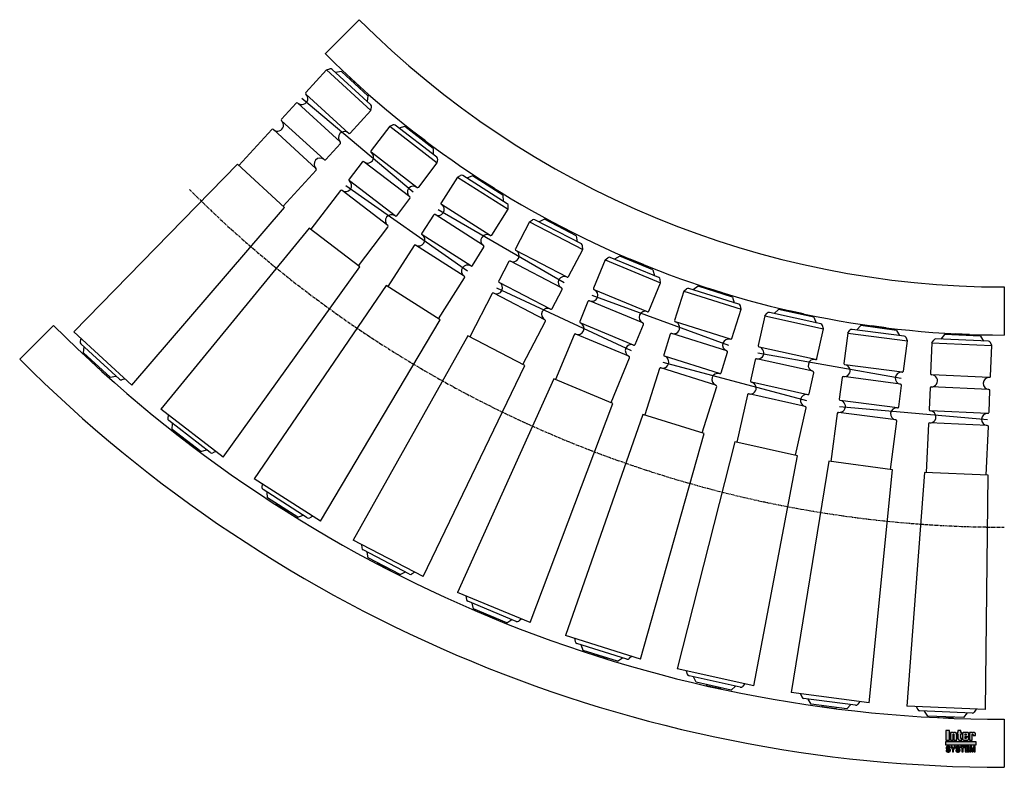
# Model space of a CAD drawing. Header units: millimetres. Extents: x -820 to 0, y -150 to 473.
import ezdxf

# ---------------------------------------------------------------- set-up
doc = ezdxf.new("R2010")
doc.units = ezdxf.units.MM
doc.header["$LTSCALE"] = 2
doc.linetypes.add('CENTER', pattern=[2, 1.25, -0.25, 0.25, -0.25])
doc.layers.get('0').update_dxf_attribs({"linetype": 'CONTINUOUS', "lineweight": 50})
for name, color, linetype, lineweight in [('Centre Lines', 4, 'CENTER', 25), ('Frame', 1, 'CONTINUOUS', 25), ('Midi', 70, 'CONTINUOUS', 25), ('Rollers', 7, 'CONTINUOUS', 25)]:
    doc.layers.add(name, color=color, linetype=linetype, lineweight=lineweight)

# ---------------------------------------------------------------- blocks, each defined once
blk = doc.blocks.new('A$C13EF41F9')
at = {"layer": 'Rollers'}
for p, q in [((6, 0), (-6, 0)), ((-6, -1), (-6, 0)), ((-25, -8.5), (-23.58, -6.01)), ((21.84, -5), (-21.84, -5)), ((-15, -1), (-17.91, -5)), ((15, -1), (-15, -1)), ((6, -1), (6, 0)), ((15, -1), (17.91, -5)), ((25, -8.5), (23.58, -6.01)), ((-25, -8.5), (-25, -34)), ((-25, -8.5), (25, -8.5)), ((25, -34), (25, -8.5)), ((24, -35), (-24, -35)), ((-25, -46), (-25, -64)), ((24, -45), (-24, -45)), ((25, -64), (25, -46)), ((24, -65), (-24, -65)), ((-25, -76), (-25, -116.5)), ((24, -75), (-24, -75)), ((25, -116.5), (25, -76)), ((-26.66, -116.5), (-32.79, -311.5)), ((26.66, -116.5), (-26.66, -116.5)), ((32.79, -311.5), (26.66, -116.5)), ((32.79, -311.5), (-32.79, -311.5)), ((-25, -311.5), (-23.58, -313.99)), ((25, -311.5), (23.58, -313.99)), ((21.84, -315), (-21.84, -315)), ((-15, -319), (-17.91, -315)), ((15, -319), (-15, -319)), ((-6, -319), (-6, -320)), ((6, -319), (6, -320)), ((15, -319), (17.91, -315)), ((6, -320), (-6, -320))]:
    blk.add_line(p, q, dxfattribs=at)
for centre, radius, start, end in [((-21.84, -7), 2, 90, 150.25512), ((21.84, -7), 2, 29.74488, 90), ((-24, -34), 1, 180, 270), ((-24, -40), 5, 270, 90), ((24, -40), 5, 90, 270), ((24, -34), 1, 270, 0), ((-24, -46), 1, 90, 180), ((24, -46), 1, 0, 90), ((-24, -64), 1, 180, 270), ((-24, -70), 5, 270, 90), ((24, -70), 5, 90, 270), ((24, -64), 1, 270, 0), ((-24, -76), 1, 90, 180), ((24, -76), 1, 0, 90), ((-21.84, -313), 2, 209.74488, 270), ((21.84, -313), 2, 270, 330.25512)]:
    blk.add_arc(centre, radius, start, end, dxfattribs=at)

msp = doc.modelspace()

# ---------------------------------------------------------------- hatches: boundary and pattern name
at = {"layer": 'Frame'}
h = msp.add_hatch(color=254, dxfattribs=at)
h.paths.add_polyline_path([(-26.7, -122.72), (-26.68, -122.65), (-26.65, -122.58), (-26.61, -122.52), (-26.55, -122.49), (-26.49, -122.47), (-26.4, -122.46), (-26.32, -122.47), (-26.25, -122.49), (-26.2, -122.52), (-26.16, -122.58), (-26.12, -122.65), (-26.1, -122.72), (-26.09, -122.82), (-26.08, -122.93), (-26.08, -123.52), (-23.89, -123.52), (-23.89, -122.84), (-23.9, -122.63), (-23.92, -122.42), (-23.95, -122.23), (-24, -122.05), (-24.05, -121.89), (-24.12, -121.73), (-24.2, -121.6), (-24.29, -121.48), (-24.4, -121.37), (-24.52, -121.28), (-24.64, -121.2), (-24.78, -121.14), (-24.93, -121.08), (-25.09, -121.05), (-25.26, -121.03), (-25.44, -121.02), (-25.53, -121.02), (-25.62, -121.03), (-25.71, -121.04), (-25.8, -121.04), (-25.88, -121.06), (-25.97, -121.08), (-26.05, -121.1), (-26.14, -121.12), (-26.22, -121.15), (-26.3, -121.18), (-26.38, -121.21), (-26.46, -121.25), (-26.54, -121.29), (-26.62, -121.33), (-26.7, -121.38), (-26.79, -121.43), (-26.79, -121.05), (-29.03, -121.05), (-29.03, -127.29), (-26.72, -127.29), (-26.72, -122.93), (-26.72, -122.82)])
h.paths.add_polyline_path([(-29.56, -122.46), (-29.56, -122.27), (-29.58, -122.1), (-29.6, -121.93), (-29.63, -121.79), (-29.68, -121.66), (-29.73, -121.54), (-29.8, -121.44), (-29.88, -121.34), (-29.98, -121.27), (-30.09, -121.2), (-30.22, -121.15), (-30.36, -121.1), (-30.51, -121.06), (-30.69, -121.04), (-30.87, -121.03), (-31.08, -121.02), (-33.32, -121.02), (-33.53, -121.03), (-33.72, -121.04), (-33.89, -121.06), (-34.05, -121.1), (-34.19, -121.15), (-34.31, -121.2), (-34.42, -121.27), (-34.52, -121.34), (-34.6, -121.44), (-34.67, -121.54), (-34.72, -121.66), (-34.76, -121.79), (-34.8, -121.93), (-34.82, -122.1), (-34.83, -122.27), (-34.84, -122.46), (-34.84, -125.9), (-34.83, -126.09), (-34.82, -126.26), (-34.8, -126.42), (-34.76, -126.55), (-34.72, -126.68), (-34.67, -126.8), (-34.6, -126.9), (-34.52, -126.99), (-34.42, -127.07), (-34.31, -127.14), (-34.19, -127.19), (-34.05, -127.24), (-33.89, -127.27), (-33.72, -127.29), (-33.53, -127.31), (-33.32, -127.31), (-31.08, -127.31), (-30.87, -127.31), (-30.69, -127.29), (-30.51, -127.27), (-30.36, -127.24), (-30.22, -127.19), (-30.09, -127.14), (-29.98, -127.07), (-29.88, -126.99), (-29.8, -126.9), (-29.73, -126.8), (-29.68, -126.68), (-29.63, -126.55), (-29.6, -126.42), (-29.58, -126.26), (-29.56, -126.09), (-29.56, -125.9), (-29.56, -124.85), (-31.89, -124.85), (-31.89, -125.64), (-31.89, -125.75), (-31.91, -125.85), (-31.93, -125.93), (-31.96, -126), (-32.01, -126.05), (-32.06, -126.08), (-32.13, -126.1), (-32.21, -126.11), (-32.28, -126.1), (-32.34, -126.08), (-32.4, -126.05), (-32.45, -126), (-32.48, -125.93), (-32.51, -125.85), (-32.52, -125.75), (-32.53, -125.64), (-32.53, -124.35), (-29.56, -124.35)])
h.paths.add_polyline_path([(-31.86, -123.23), (-32.53, -123.23), (-32.53, -122.73), (-32.52, -122.61), (-32.51, -122.5), (-32.49, -122.41), (-32.45, -122.33), (-32.41, -122.28), (-32.36, -122.23), (-32.29, -122.21), (-32.21, -122.2), (-32.13, -122.21), (-32.04, -122.23), (-31.98, -122.28), (-31.93, -122.33), (-31.9, -122.41), (-31.88, -122.5), (-31.86, -122.61), (-31.86, -122.73)], flags=16)
h.paths.add_polyline_path([(-36.3, -122.26), (-35.36, -122.26), (-35.36, -121.05), (-36.3, -121.05), (-36.3, -119.35), (-38.59, -119.35), (-38.59, -121.05), (-39.2, -121.05), (-39.2, -122.26), (-38.59, -122.26), (-38.59, -125.87), (-38.59, -126.06), (-38.57, -126.23), (-38.55, -126.39), (-38.52, -126.53), (-38.48, -126.66), (-38.42, -126.77), (-38.35, -126.87), (-38.27, -126.96), (-38.18, -127.05), (-38.07, -127.11), (-37.95, -127.16), (-37.81, -127.21), (-37.66, -127.24), (-37.48, -127.27), (-37.29, -127.28), (-37.08, -127.29), (-35.36, -127.29), (-35.36, -126.11), (-35.77, -126.11), (-35.9, -126.11), (-36.02, -126.09), (-36.11, -126.07), (-36.18, -126.05), (-36.23, -126), (-36.27, -125.95), (-36.29, -125.87), (-36.3, -125.79)])
h.paths.add_polyline_path([(-39.67, -122.84), (-39.68, -122.63), (-39.7, -122.42), (-39.73, -122.23), (-39.78, -122.05), (-39.83, -121.89), (-39.91, -121.73), (-39.99, -121.6), (-40.09, -121.48), (-40.2, -121.37), (-40.32, -121.28), (-40.45, -121.2), (-40.6, -121.14), (-40.75, -121.08), (-40.91, -121.05), (-41.09, -121.03), (-41.27, -121.02), (-41.37, -121.02), (-41.47, -121.03), (-41.56, -121.04), (-41.66, -121.04), (-41.75, -121.06), (-41.84, -121.08), (-41.93, -121.1), (-42.01, -121.12), (-42.1, -121.15), (-42.19, -121.18), (-42.27, -121.21), (-42.35, -121.25), (-42.43, -121.29), (-42.51, -121.33), (-42.6, -121.38), (-42.68, -121.43), (-42.68, -121.05), (-44.93, -121.05), (-44.93, -127.29), (-42.62, -127.29), (-42.62, -122.93), (-42.61, -122.82), (-42.6, -122.72), (-42.58, -122.65), (-42.55, -122.58), (-42.5, -122.52), (-42.45, -122.49), (-42.38, -122.47), (-42.3, -122.46), (-42.22, -122.47), (-42.15, -122.49), (-42.09, -122.52), (-42.05, -122.58), (-42.01, -122.65), (-41.99, -122.72), (-41.98, -122.82), (-41.97, -122.93), (-41.97, -127.29), (-39.67, -127.29)])
h.paths.add_polyline_path([(-45.6, -119.35), (-48.66, -119.35), (-48.66, -127.29), (-45.6, -127.29)])
msp.add_hatch(color=1, dxfattribs=at).paths.add_polyline_path([(-23.84, -131.59), (-23.84, -128.41), (-48.84, -128.41), (-48.84, -131.59)])
h = msp.add_hatch(color=7, dxfattribs=at)
h.paths.add_polyline_path([(-27.16, -132.67), (-28.55, -132.67), (-28.55, -137.14), (-27.66, -137.14), (-27.66, -133.41), (-27.64, -133.39), (-26.83, -137.14), (-25.9, -137.14), (-25.07, -133.41), (-25.05, -133.39), (-25.05, -137.14), (-24.17, -137.14), (-24.17, -132.67), (-25.54, -132.67), (-26.35, -136.21)])
h.paths.add_polyline_path([(-29.21, -132.67), (-32.53, -132.67), (-32.53, -137.14), (-29.12, -137.14), (-29.12, -136.35), (-31.59, -136.35), (-31.59, -135.2), (-29.4, -135.2), (-29.4, -134.41), (-31.59, -134.41), (-31.59, -133.45), (-29.21, -133.45)])
h.paths.add_polyline_path([(-32.94, -132.67), (-36.61, -132.67), (-36.61, -133.45), (-35.26, -133.45), (-35.26, -137.14), (-34.33, -137.14), (-34.33, -133.45), (-32.94, -133.45)])
h.paths.add_polyline_path([(-37.55, -132.85), (-37.69, -132.77), (-37.85, -132.7), (-38.03, -132.64), (-38.23, -132.6), (-38.45, -132.57), (-38.7, -132.56), (-38.9, -132.57), (-39.09, -132.58), (-39.26, -132.62), (-39.42, -132.66), (-39.57, -132.71), (-39.72, -132.77), (-39.84, -132.84), (-39.96, -132.93), (-40.05, -133.02), (-40.14, -133.12), (-40.23, -133.23), (-40.29, -133.34), (-40.34, -133.48), (-40.38, -133.61), (-40.4, -133.76), (-40.42, -133.91), (-40.41, -134.07), (-40.4, -134.23), (-40.36, -134.37), (-40.31, -134.49), (-40.25, -134.61), (-40.18, -134.71), (-40.09, -134.8), (-39.99, -134.88), (-39.89, -134.96), (-39.77, -135.02), (-39.66, -135.07), (-39.53, -135.13), (-39.39, -135.17), (-39.25, -135.21), (-39.1, -135.24), (-38.95, -135.28), (-38.9, -135.28), (-38.84, -135.29), (-38.79, -135.3), (-38.73, -135.31), (-38.68, -135.32), (-38.62, -135.33), (-38.57, -135.35), (-38.51, -135.36), (-38.35, -135.4), (-38.19, -135.45), (-38.05, -135.5), (-37.92, -135.54), (-37.83, -135.61), (-37.74, -135.7), (-37.7, -135.81), (-37.68, -135.94), (-37.71, -136.1), (-37.79, -136.23), (-37.89, -136.33), (-38.02, -136.39), (-38.17, -136.45), (-38.33, -136.48), (-38.51, -136.49), (-38.68, -136.5), (-38.85, -136.49), (-39.01, -136.46), (-39.16, -136.41), (-39.3, -136.34), (-39.41, -136.24), (-39.5, -136.11), (-39.55, -135.96), (-39.57, -135.78), (-40.48, -135.78), (-40.47, -135.98), (-40.43, -136.15), (-40.38, -136.32), (-40.31, -136.47), (-40.23, -136.61), (-40.14, -136.73), (-40.03, -136.84), (-39.91, -136.94), (-39.77, -137.02), (-39.63, -137.09), (-39.46, -137.15), (-39.29, -137.2), (-39.12, -137.23), (-38.92, -137.26), (-38.72, -137.28), (-38.51, -137.29), (-38.44, -137.29), (-38.35, -137.28), (-38.24, -137.27), (-38.12, -137.24), (-37.98, -137.21), (-37.84, -137.17), (-37.69, -137.11), (-37.54, -137.05), (-37.4, -136.96), (-37.26, -136.87), (-37.13, -136.74), (-37.02, -136.61), (-36.92, -136.44), (-36.85, -136.26), (-36.81, -136.05), (-36.8, -135.82), (-36.81, -135.68), (-36.82, -135.54), (-36.84, -135.43), (-36.87, -135.32), (-36.92, -135.22), (-36.98, -135.13), (-37.04, -135.05), (-37.11, -134.98), (-37.2, -134.91), (-37.29, -134.85), (-37.4, -134.79), (-37.52, -134.74), (-37.64, -134.7), (-37.79, -134.65), (-37.93, -134.61), (-38.09, -134.57), (-38.16, -134.55), (-38.24, -134.54), (-38.31, -134.52), (-38.38, -134.5), (-38.44, -134.48), (-38.52, -134.46), (-38.59, -134.45), (-38.66, -134.43), (-38.72, -134.41), (-38.79, -134.4), (-38.86, -134.38), (-38.93, -134.37), (-39, -134.35), (-39.07, -134.34), (-39.13, -134.32), (-39.2, -134.3), (-39.29, -134.26), (-39.37, -134.22), (-39.43, -134.16), (-39.48, -134.11), (-39.51, -134.04), (-39.53, -133.98), (-39.55, -133.91), (-39.55, -133.85), (-39.52, -133.71), (-39.46, -133.6), (-39.38, -133.52), (-39.28, -133.45), (-39.16, -133.4), (-39.03, -133.37), (-38.9, -133.34), (-38.76, -133.33), (-38.59, -133.34), (-38.43, -133.36), (-38.28, -133.4), (-38.14, -133.45), (-38.02, -133.54), (-37.92, -133.66), (-37.86, -133.8), (-37.83, -133.99), (-36.92, -133.99), (-36.94, -133.87), (-36.96, -133.75), (-36.98, -133.63), (-37.03, -133.51), (-37.07, -133.39), (-37.14, -133.27), (-37.22, -133.15), (-37.31, -133.04), (-37.42, -132.95)])
h.paths.add_polyline_path([(-40.67, -132.67), (-41.75, -132.67), (-42.62, -134.61), (-43.57, -132.67), (-44.65, -132.67), (-43.11, -135.46), (-43.11, -137.14), (-42.19, -137.14), (-42.19, -135.48)])
h.paths.add_polyline_path([(-45.61, -132.85), (-45.76, -132.77), (-45.91, -132.7), (-46.1, -132.64), (-46.3, -132.6), (-46.52, -132.57), (-46.76, -132.56), (-46.96, -132.57), (-47.15, -132.58), (-47.33, -132.62), (-47.49, -132.66), (-47.64, -132.71), (-47.78, -132.77), (-47.91, -132.84), (-48.02, -132.93), (-48.12, -133.02), (-48.21, -133.12), (-48.29, -133.23), (-48.35, -133.34), (-48.4, -133.48), (-48.44, -133.61), (-48.47, -133.76), (-48.48, -133.91), (-48.48, -134.07), (-48.46, -134.23), (-48.44, -134.37), (-48.39, -134.49), (-48.33, -134.61), (-48.25, -134.71), (-48.17, -134.8), (-48.07, -134.88), (-47.96, -134.96), (-47.85, -135.02), (-47.72, -135.07), (-47.59, -135.13), (-47.46, -135.17), (-47.31, -135.21), (-47.17, -135.24), (-47.02, -135.28), (-46.96, -135.28), (-46.91, -135.29), (-46.85, -135.3), (-46.8, -135.31), (-46.74, -135.32), (-46.69, -135.33), (-46.63, -135.35), (-46.58, -135.36), (-46.41, -135.4), (-46.26, -135.45), (-46.11, -135.5), (-46, -135.54), (-45.89, -135.61), (-45.82, -135.7), (-45.78, -135.81), (-45.77, -135.94), (-45.79, -136.1), (-45.86, -136.23), (-45.95, -136.33), (-46.09, -136.39), (-46.24, -136.45), (-46.41, -136.48), (-46.59, -136.49), (-46.76, -136.5), (-46.93, -136.49), (-47.09, -136.46), (-47.23, -136.41), (-47.36, -136.34), (-47.48, -136.24), (-47.56, -136.11), (-47.61, -135.96), (-47.63, -135.78), (-48.55, -135.78), (-48.53, -135.98), (-48.5, -136.15), (-48.46, -136.32), (-48.39, -136.47), (-48.31, -136.61), (-48.22, -136.73), (-48.11, -136.84), (-47.99, -136.94), (-47.85, -137.02), (-47.71, -137.09), (-47.54, -137.15), (-47.37, -137.2), (-47.19, -137.23), (-47, -137.26), (-46.79, -137.28), (-46.58, -137.29), (-46.51, -137.29), (-46.42, -137.28), (-46.31, -137.27), (-46.18, -137.24), (-46.04, -137.21), (-45.9, -137.17), (-45.75, -137.11), (-45.6, -137.05), (-45.45, -136.96), (-45.32, -136.87), (-45.19, -136.74), (-45.08, -136.61), (-44.98, -136.44), (-44.91, -136.26), (-44.87, -136.05), (-44.86, -135.82), (-44.87, -135.68), (-44.88, -135.54), (-44.9, -135.43), (-44.94, -135.32), (-44.98, -135.22), (-45.04, -135.13), (-45.1, -135.05), (-45.18, -134.98), (-45.26, -134.91), (-45.36, -134.85), (-45.47, -134.79), (-45.58, -134.74), (-45.72, -134.7), (-45.85, -134.65), (-46, -134.61), (-46.16, -134.57), (-46.24, -134.55), (-46.3, -134.54), (-46.38, -134.52), (-46.45, -134.5), (-46.52, -134.48), (-46.59, -134.46), (-46.66, -134.45), (-46.73, -134.43), (-46.8, -134.41), (-46.86, -134.4), (-46.93, -134.38), (-47, -134.37), (-47.07, -134.35), (-47.13, -134.34), (-47.2, -134.32), (-47.26, -134.3), (-47.36, -134.26), (-47.44, -134.22), (-47.5, -134.16), (-47.54, -134.11), (-47.58, -134.04), (-47.6, -133.98), (-47.61, -133.91), (-47.61, -133.85), (-47.59, -133.71), (-47.52, -133.6), (-47.44, -133.52), (-47.35, -133.45), (-47.23, -133.4), (-47.1, -133.37), (-46.96, -133.34), (-46.83, -133.33), (-46.66, -133.34), (-46.5, -133.36), (-46.35, -133.4), (-46.22, -133.45), (-46.1, -133.54), (-46, -133.66), (-45.93, -133.8), (-45.89, -133.99), (-44.98, -133.99), (-45, -133.87), (-45.02, -133.75), (-45.04, -133.63), (-45.08, -133.51), (-45.14, -133.39), (-45.2, -133.27), (-45.28, -133.15), (-45.38, -133.04), (-45.49, -132.95)])

# ---------------------------------------------------------------- linework, layer by layer
at = {"layer": 'Centre Lines'}
msp.add_arc((0, 1010), 960, 225, 270, dxfattribs=at)
at = {"layer": 'Frame', "color": 7, "linetype": 'Continuous'}
for p, q in [((-45.6, -119.35), (-48.66, -119.35)), ((-48.66, -119.35), (-48.66, -127.29)), ((-45.6, -127.29), (-45.6, -119.35)), ((-42.68, -121.05), (-44.93, -121.05)), ((-44.93, -121.05), (-44.93, -127.29)), ((-42.68, -121.43), (-42.68, -121.05)), ((-42.6, -121.38), (-42.68, -121.43)), ((-42.62, -122.93), (-42.61, -122.82)), ((-42.62, -127.29), (-42.62, -122.93)), ((-42.61, -122.82), (-42.6, -122.72)), ((-42.51, -121.33), (-42.6, -121.38)), ((-42.6, -122.72), (-42.58, -122.65)), ((-42.58, -122.65), (-42.55, -122.58)), ((-42.55, -122.58), (-42.5, -122.52)), ((-42.43, -121.29), (-42.51, -121.33)), ((-42.5, -122.52), (-42.45, -122.49)), ((-42.45, -122.49), (-42.38, -122.47)), ((-42.35, -121.25), (-42.43, -121.29)), ((-42.38, -122.47), (-42.3, -122.46)), ((-42.27, -121.21), (-42.35, -121.25)), ((-42.3, -122.46), (-42.22, -122.47)), ((-42.19, -121.18), (-42.27, -121.21)), ((-42.22, -122.47), (-42.15, -122.49)), ((-42.1, -121.15), (-42.19, -121.18)), ((-42.15, -122.49), (-42.09, -122.52)), ((-42.01, -121.12), (-42.1, -121.15)), ((-42.09, -122.52), (-42.05, -122.58)), ((-42.05, -122.58), (-42.01, -122.65)), ((-41.93, -121.1), (-42.01, -121.12)), ((-42.01, -122.65), (-41.99, -122.72)), ((-41.99, -122.72), (-41.98, -122.82)), ((-41.98, -122.82), (-41.97, -122.93)), ((-41.97, -122.93), (-41.97, -127.29)), ((-41.84, -121.08), (-41.93, -121.1)), ((-41.75, -121.06), (-41.84, -121.08)), ((-41.66, -121.04), (-41.75, -121.06)), ((-41.56, -121.04), (-41.66, -121.04)), ((-41.47, -121.03), (-41.56, -121.04)), ((-41.37, -121.02), (-41.47, -121.03)), ((-41.27, -121.02), (-41.37, -121.02)), ((-41.09, -121.03), (-41.27, -121.02)), ((-40.91, -121.05), (-41.09, -121.03)), ((-40.75, -121.08), (-40.91, -121.05)), ((-40.6, -121.14), (-40.75, -121.08)), ((-40.45, -121.2), (-40.6, -121.14)), ((-40.32, -121.28), (-40.45, -121.2)), ((-40.2, -121.37), (-40.32, -121.28)), ((-40.09, -121.48), (-40.2, -121.37)), ((-39.99, -121.6), (-40.09, -121.48)), ((-39.91, -121.73), (-39.99, -121.6)), ((-39.83, -121.89), (-39.91, -121.73)), ((-39.78, -122.05), (-39.83, -121.89)), ((-39.73, -122.23), (-39.78, -122.05)), ((-39.7, -122.42), (-39.73, -122.23)), ((-39.68, -122.63), (-39.7, -122.42)), ((-39.67, -122.84), (-39.68, -122.63)), ((-39.67, -127.29), (-39.67, -122.84)), ((-39.2, -121.05), (-39.2, -122.26)), ((-38.59, -121.05), (-39.2, -121.05)), ((-39.2, -122.26), (-38.59, -122.26)), ((-38.59, -119.35), (-38.59, -121.05)), ((-36.3, -119.35), (-38.59, -119.35)), ((-38.59, -122.26), (-38.59, -125.87)), ((-36.3, -121.05), (-36.3, -119.35)), ((-35.36, -121.05), (-36.3, -121.05)), ((-36.3, -122.26), (-35.36, -122.26)), ((-36.3, -125.79), (-36.3, -122.26)), ((-35.36, -122.26), (-35.36, -121.05)), ((-34.83, -122.27), (-34.84, -122.46)), ((-34.84, -122.46), (-34.84, -125.9)), ((-34.82, -122.1), (-34.83, -122.27)), ((-34.8, -121.93), (-34.82, -122.1)), ((-34.76, -121.79), (-34.8, -121.93)), ((-34.72, -121.66), (-34.76, -121.79)), ((-34.67, -121.54), (-34.72, -121.66)), ((-34.6, -121.44), (-34.67, -121.54)), ((-34.52, -121.34), (-34.6, -121.44)), ((-34.42, -121.27), (-34.52, -121.34)), ((-34.31, -121.2), (-34.42, -121.27)), ((-34.19, -121.15), (-34.31, -121.2)), ((-34.05, -121.1), (-34.19, -121.15)), ((-33.89, -121.06), (-34.05, -121.1)), ((-33.72, -121.04), (-33.89, -121.06)), ((-33.53, -121.03), (-33.72, -121.04)), ((-33.32, -121.02), (-33.53, -121.03)), ((-31.08, -121.02), (-33.32, -121.02)), ((-32.53, -122.73), (-32.52, -122.61)), ((-32.53, -123.23), (-32.53, -122.73)), ((-32.52, -122.61), (-32.51, -122.5)), ((-32.51, -122.5), (-32.49, -122.41)), ((-32.49, -122.41), (-32.45, -122.33)), ((-32.45, -122.33), (-32.41, -122.28)), ((-32.41, -122.28), (-32.36, -122.23)), ((-32.36, -122.23), (-32.29, -122.21)), ((-32.29, -122.21), (-32.21, -122.2)), ((-32.21, -122.2), (-32.13, -122.21)), ((-32.13, -122.21), (-32.04, -122.23)), ((-32.04, -122.23), (-31.98, -122.28)), ((-31.98, -122.28), (-31.93, -122.33)), ((-31.93, -122.33), (-31.9, -122.41)), ((-31.9, -122.41), (-31.88, -122.5)), ((-31.88, -122.5), (-31.86, -122.61)), ((-31.86, -122.61), (-31.86, -122.73)), ((-31.86, -122.73), (-31.86, -123.23)), ((-30.87, -121.03), (-31.08, -121.02)), ((-30.69, -121.04), (-30.87, -121.03)), ((-30.51, -121.06), (-30.69, -121.04)), ((-30.36, -121.1), (-30.51, -121.06)), ((-30.22, -121.15), (-30.36, -121.1)), ((-30.09, -121.2), (-30.22, -121.15)), ((-29.98, -121.27), (-30.09, -121.2)), ((-29.88, -121.34), (-29.98, -121.27)), ((-29.8, -121.44), (-29.88, -121.34)), ((-29.73, -121.54), (-29.8, -121.44)), ((-29.68, -121.66), (-29.73, -121.54)), ((-29.63, -121.79), (-29.68, -121.66)), ((-29.6, -121.93), (-29.63, -121.79)), ((-29.58, -122.1), (-29.6, -121.93)), ((-29.56, -122.27), (-29.58, -122.1)), ((-29.56, -122.46), (-29.56, -122.27)), ((-29.56, -124.35), (-29.56, -122.46)), ((-26.79, -121.05), (-29.03, -121.05)), ((-29.03, -121.05), (-29.03, -127.29)), ((-26.79, -121.43), (-26.79, -121.05)), ((-26.7, -121.38), (-26.79, -121.43)), ((-26.72, -122.82), (-26.7, -122.72)), ((-26.72, -122.93), (-26.72, -122.82)), ((-26.72, -127.29), (-26.72, -122.93)), ((-26.62, -121.33), (-26.7, -121.38)), ((-26.7, -122.72), (-26.68, -122.65)), ((-26.68, -122.65), (-26.65, -122.58)), ((-26.65, -122.58), (-26.61, -122.52)), ((-26.54, -121.29), (-26.62, -121.33)), ((-26.61, -122.52), (-26.55, -122.49)), ((-26.55, -122.49), (-26.49, -122.47)), ((-26.46, -121.25), (-26.54, -121.29)), ((-26.49, -122.47), (-26.4, -122.46)), ((-26.38, -121.21), (-26.46, -121.25)), ((-26.4, -122.46), (-26.32, -122.47)), ((-26.3, -121.18), (-26.38, -121.21)), ((-26.32, -122.47), (-26.25, -122.49)), ((-26.22, -121.15), (-26.3, -121.18)), ((-26.25, -122.49), (-26.2, -122.52)), ((-26.14, -121.12), (-26.22, -121.15)), ((-26.2, -122.52), (-26.16, -122.58)), ((-26.16, -122.58), (-26.12, -122.65)), ((-26.05, -121.1), (-26.14, -121.12)), ((-26.12, -122.65), (-26.1, -122.72)), ((-26.1, -122.72), (-26.09, -122.82)), ((-26.09, -122.82), (-26.08, -122.93)), ((-26.08, -122.93), (-26.08, -123.52)), ((-25.97, -121.08), (-26.05, -121.1)), ((-25.88, -121.06), (-25.97, -121.08)), ((-25.8, -121.04), (-25.88, -121.06)), ((-25.71, -121.04), (-25.8, -121.04)), ((-25.62, -121.03), (-25.71, -121.04)), ((-25.53, -121.02), (-25.62, -121.03)), ((-25.44, -121.02), (-25.53, -121.02)), ((-25.26, -121.03), (-25.44, -121.02)), ((-25.09, -121.05), (-25.26, -121.03)), ((-24.93, -121.08), (-25.09, -121.05)), ((-24.78, -121.14), (-24.93, -121.08)), ((-24.64, -121.2), (-24.78, -121.14)), ((-24.52, -121.28), (-24.64, -121.2)), ((-24.4, -121.37), (-24.52, -121.28)), ((-24.29, -121.48), (-24.4, -121.37)), ((-24.2, -121.6), (-24.29, -121.48)), ((-24.12, -121.73), (-24.2, -121.6)), ((-24.05, -121.89), (-24.12, -121.73)), ((-24, -122.05), (-24.05, -121.89)), ((-23.95, -122.23), (-24, -122.05)), ((-23.92, -122.42), (-23.95, -122.23)), ((-23.9, -122.63), (-23.92, -122.42)), ((-23.89, -122.84), (-23.9, -122.63)), ((-23.89, -123.52), (-23.89, -122.84)), ((-48.66, -127.29), (-45.6, -127.29)), ((-44.93, -127.29), (-42.62, -127.29)), ((-41.97, -127.29), (-39.67, -127.29)), ((-38.59, -125.87), (-38.59, -126.06)), ((-38.59, -126.06), (-38.57, -126.23)), ((-38.57, -126.23), (-38.55, -126.39)), ((-38.55, -126.39), (-38.52, -126.53)), ((-38.52, -126.53), (-38.48, -126.66)), ((-38.48, -126.66), (-38.42, -126.77)), ((-38.42, -126.77), (-38.35, -126.87)), ((-38.35, -126.87), (-38.27, -126.96)), ((-38.27, -126.96), (-38.18, -127.05)), ((-38.18, -127.05), (-38.07, -127.11)), ((-38.07, -127.11), (-37.95, -127.16)), ((-37.95, -127.16), (-37.81, -127.21)), ((-37.81, -127.21), (-37.66, -127.24)), ((-37.66, -127.24), (-37.48, -127.27)), ((-37.48, -127.27), (-37.29, -127.28)), ((-37.29, -127.28), (-37.08, -127.29)), ((-37.08, -127.29), (-35.36, -127.29)), ((-36.29, -125.87), (-36.3, -125.79)), ((-36.27, -125.95), (-36.29, -125.87)), ((-36.23, -126), (-36.27, -125.95)), ((-36.18, -126.05), (-36.23, -126)), ((-36.11, -126.07), (-36.18, -126.05)), ((-36.02, -126.09), (-36.11, -126.07)), ((-35.9, -126.11), (-36.02, -126.09)), ((-35.77, -126.11), (-35.9, -126.11)), ((-35.36, -126.11), (-35.77, -126.11)), ((-35.36, -127.29), (-35.36, -126.11)), ((-34.84, -125.9), (-34.83, -126.09)), ((-34.83, -126.09), (-34.82, -126.26)), ((-34.82, -126.26), (-34.8, -126.42)), ((-34.8, -126.42), (-34.76, -126.55)), ((-34.76, -126.55), (-34.72, -126.68)), ((-34.72, -126.68), (-34.67, -126.8)), ((-34.67, -126.8), (-34.6, -126.9)), ((-34.6, -126.9), (-34.52, -126.99)), ((-34.52, -126.99), (-34.42, -127.07)), ((-34.42, -127.07), (-34.31, -127.14)), ((-34.31, -127.14), (-34.19, -127.19)), ((-34.19, -127.19), (-34.05, -127.24)), ((-34.05, -127.24), (-33.89, -127.27)), ((-33.89, -127.27), (-33.72, -127.29)), ((-33.72, -127.29), (-33.53, -127.31)), ((-33.53, -127.31), (-33.32, -127.31)), ((-33.32, -127.31), (-31.08, -127.31)), ((-31.86, -123.23), (-32.53, -123.23)), ((-32.53, -125.64), (-32.53, -124.35)), ((-32.53, -124.35), (-29.56, -124.35)), ((-32.52, -125.75), (-32.53, -125.64)), ((-32.51, -125.85), (-32.52, -125.75)), ((-32.48, -125.93), (-32.51, -125.85)), ((-32.45, -126), (-32.48, -125.93)), ((-32.4, -126.05), (-32.45, -126)), ((-32.34, -126.08), (-32.4, -126.05)), ((-32.28, -126.1), (-32.34, -126.08)), ((-32.21, -126.11), (-32.28, -126.1)), ((-32.13, -126.1), (-32.21, -126.11)), ((-32.06, -126.08), (-32.13, -126.1)), ((-32.01, -126.05), (-32.06, -126.08)), ((-31.96, -126), (-32.01, -126.05)), ((-31.93, -125.93), (-31.96, -126)), ((-31.91, -125.85), (-31.93, -125.93)), ((-31.89, -125.75), (-31.91, -125.85)), ((-31.89, -124.85), (-31.89, -125.64)), ((-29.56, -124.85), (-31.89, -124.85)), ((-31.89, -125.64), (-31.89, -125.75)), ((-31.08, -127.31), (-30.87, -127.31)), ((-30.87, -127.31), (-30.69, -127.29)), ((-30.69, -127.29), (-30.51, -127.27)), ((-30.51, -127.27), (-30.36, -127.24)), ((-30.36, -127.24), (-30.22, -127.19)), ((-30.22, -127.19), (-30.09, -127.14)), ((-30.09, -127.14), (-29.98, -127.07)), ((-29.98, -127.07), (-29.88, -126.99)), ((-29.88, -126.99), (-29.8, -126.9)), ((-29.8, -126.9), (-29.73, -126.8)), ((-29.73, -126.8), (-29.68, -126.68)), ((-29.68, -126.68), (-29.63, -126.55)), ((-29.63, -126.55), (-29.6, -126.42)), ((-29.6, -126.42), (-29.58, -126.26)), ((-29.58, -126.26), (-29.56, -126.09)), ((-29.56, -125.9), (-29.56, -124.85)), ((-29.56, -126.09), (-29.56, -125.9)), ((-29.03, -127.29), (-26.72, -127.29)), ((-26.08, -123.52), (-23.89, -123.52)), ((-47.63, -135.78), (-48.55, -135.78)), ((-48.55, -135.78), (-48.53, -135.98)), ((-48.53, -135.98), (-48.5, -136.15)), ((-48.5, -136.15), (-48.46, -136.32)), ((-48.47, -133.76), (-48.48, -133.91)), ((-48.48, -133.91), (-48.48, -134.07)), ((-48.48, -134.07), (-48.46, -134.23)), ((-48.44, -133.61), (-48.47, -133.76)), ((-48.46, -134.23), (-48.44, -134.37)), ((-48.46, -136.32), (-48.39, -136.47)), ((-48.4, -133.48), (-48.44, -133.61)), ((-48.44, -134.37), (-48.39, -134.49)), ((-48.35, -133.34), (-48.4, -133.48)), ((-48.39, -134.49), (-48.33, -134.61)), ((-48.39, -136.47), (-48.31, -136.61)), ((-48.29, -133.23), (-48.35, -133.34)), ((-48.33, -134.61), (-48.25, -134.71)), ((-48.31, -136.61), (-48.22, -136.73)), ((-48.21, -133.12), (-48.29, -133.23)), ((-48.25, -134.71), (-48.17, -134.8)), ((-48.22, -136.73), (-48.11, -136.84)), ((-48.12, -133.02), (-48.21, -133.12)), ((-48.17, -134.8), (-48.07, -134.88)), ((-48.02, -132.93), (-48.12, -133.02)), ((-48.11, -136.84), (-47.99, -136.94)), ((-48.07, -134.88), (-47.96, -134.96)), ((-47.91, -132.84), (-48.02, -132.93)), ((-47.99, -136.94), (-47.85, -137.02)), ((-47.96, -134.96), (-47.85, -135.02)), ((-47.78, -132.77), (-47.91, -132.84)), ((-47.85, -135.02), (-47.72, -135.07)), ((-47.85, -137.02), (-47.71, -137.09)), ((-47.64, -132.71), (-47.78, -132.77)), ((-47.72, -135.07), (-47.59, -135.13)), ((-47.71, -137.09), (-47.54, -137.15)), ((-47.49, -132.66), (-47.64, -132.71)), ((-47.61, -135.96), (-47.63, -135.78)), ((-47.61, -133.85), (-47.59, -133.71)), ((-47.61, -133.91), (-47.61, -133.85)), ((-47.6, -133.98), (-47.61, -133.91)), ((-47.56, -136.11), (-47.61, -135.96)), ((-47.58, -134.04), (-47.6, -133.98)), ((-47.59, -133.71), (-47.52, -133.6)), ((-47.59, -135.13), (-47.46, -135.17)), ((-47.54, -134.11), (-47.58, -134.04)), ((-47.48, -136.24), (-47.56, -136.11)), ((-47.5, -134.16), (-47.54, -134.11)), ((-47.54, -137.15), (-47.37, -137.2)), ((-47.52, -133.6), (-47.44, -133.52)), ((-47.44, -134.22), (-47.5, -134.16)), ((-47.33, -132.62), (-47.49, -132.66)), ((-47.36, -136.34), (-47.48, -136.24)), ((-47.46, -135.17), (-47.31, -135.21)), ((-47.44, -133.52), (-47.35, -133.45)), ((-47.36, -134.26), (-47.44, -134.22)), ((-47.37, -137.2), (-47.19, -137.23)), ((-47.26, -134.3), (-47.36, -134.26)), ((-47.23, -136.41), (-47.36, -136.34)), ((-47.35, -133.45), (-47.23, -133.4)), ((-47.15, -132.58), (-47.33, -132.62)), ((-47.31, -135.21), (-47.17, -135.24)), ((-47.2, -134.32), (-47.26, -134.3)), ((-47.23, -133.4), (-47.1, -133.37)), ((-47.09, -136.46), (-47.23, -136.41)), ((-47.13, -134.34), (-47.2, -134.32)), ((-47.19, -137.23), (-47, -137.26)), ((-47.17, -135.24), (-47.02, -135.28)), ((-46.96, -132.57), (-47.15, -132.58)), ((-47.07, -134.35), (-47.13, -134.34)), ((-47.1, -133.37), (-46.96, -133.34)), ((-46.93, -136.49), (-47.09, -136.46)), ((-47, -134.37), (-47.07, -134.35)), ((-47.02, -135.28), (-46.96, -135.28)), ((-46.93, -134.38), (-47, -134.37)), ((-47, -137.26), (-46.79, -137.28)), ((-46.76, -132.56), (-46.96, -132.57)), ((-46.96, -133.34), (-46.83, -133.33)), ((-46.96, -135.28), (-46.91, -135.29)), ((-46.86, -134.4), (-46.93, -134.38)), ((-46.76, -136.5), (-46.93, -136.49)), ((-46.91, -135.29), (-46.85, -135.3)), ((-46.8, -134.41), (-46.86, -134.4)), ((-46.85, -135.3), (-46.8, -135.31)), ((-46.83, -133.33), (-46.66, -133.34)), ((-46.73, -134.43), (-46.8, -134.41)), ((-46.8, -135.31), (-46.74, -135.32)), ((-46.79, -137.28), (-46.58, -137.29)), ((-46.52, -132.57), (-46.76, -132.56)), ((-46.59, -136.49), (-46.76, -136.5)), ((-46.74, -135.32), (-46.69, -135.33)), ((-46.66, -134.45), (-46.73, -134.43)), ((-46.69, -135.33), (-46.63, -135.35)), ((-46.66, -133.34), (-46.5, -133.36)), ((-46.59, -134.46), (-46.66, -134.45)), ((-46.63, -135.35), (-46.58, -135.36)), ((-46.52, -134.48), (-46.59, -134.46)), ((-46.41, -136.48), (-46.59, -136.49)), ((-46.58, -135.36), (-46.41, -135.4)), ((-46.58, -137.29), (-46.51, -137.29)), ((-46.3, -132.6), (-46.52, -132.57)), ((-46.45, -134.5), (-46.52, -134.48)), ((-46.51, -137.29), (-46.42, -137.28)), ((-46.5, -133.36), (-46.35, -133.4)), ((-46.38, -134.52), (-46.45, -134.5)), ((-46.42, -137.28), (-46.31, -137.27)), ((-46.41, -135.4), (-46.26, -135.45)), ((-46.24, -136.45), (-46.41, -136.48)), ((-46.3, -134.54), (-46.38, -134.52)), ((-46.35, -133.4), (-46.22, -133.45)), ((-46.31, -137.27), (-46.18, -137.24)), ((-46.1, -132.64), (-46.3, -132.6)), ((-46.24, -134.55), (-46.3, -134.54)), ((-46.26, -135.45), (-46.11, -135.5)), ((-46.16, -134.57), (-46.24, -134.55)), ((-46.09, -136.39), (-46.24, -136.45)), ((-46.22, -133.45), (-46.1, -133.54)), ((-46.18, -137.24), (-46.04, -137.21)), ((-46, -134.61), (-46.16, -134.57)), ((-46.11, -135.5), (-46, -135.54)), ((-45.91, -132.7), (-46.1, -132.64)), ((-46.1, -133.54), (-46, -133.66)), ((-45.95, -136.33), (-46.09, -136.39)), ((-46.04, -137.21), (-45.9, -137.17)), ((-46, -133.66), (-45.93, -133.8)), ((-45.85, -134.65), (-46, -134.61)), ((-46, -135.54), (-45.89, -135.61)), ((-45.86, -136.23), (-45.95, -136.33)), ((-45.93, -133.8), (-45.89, -133.99)), ((-45.76, -132.77), (-45.91, -132.7)), ((-45.9, -137.17), (-45.75, -137.11)), ((-45.89, -133.99), (-44.98, -133.99)), ((-45.89, -135.61), (-45.82, -135.7)), ((-45.79, -136.1), (-45.86, -136.23)), ((-45.72, -134.7), (-45.85, -134.65)), ((-45.82, -135.7), (-45.78, -135.81)), ((-45.77, -135.94), (-45.79, -136.1)), ((-45.78, -135.81), (-45.77, -135.94)), ((-45.61, -132.85), (-45.76, -132.77)), ((-45.75, -137.11), (-45.6, -137.05)), ((-45.58, -134.74), (-45.72, -134.7)), ((-45.49, -132.95), (-45.61, -132.85)), ((-45.6, -137.05), (-45.45, -136.96)), ((-45.47, -134.79), (-45.58, -134.74)), ((-45.38, -133.04), (-45.49, -132.95)), ((-45.36, -134.85), (-45.47, -134.79)), ((-45.45, -136.96), (-45.32, -136.87)), ((-45.28, -133.15), (-45.38, -133.04)), ((-45.26, -134.91), (-45.36, -134.85)), ((-45.32, -136.87), (-45.19, -136.74)), ((-45.2, -133.27), (-45.28, -133.15)), ((-45.18, -134.98), (-45.26, -134.91)), ((-45.14, -133.39), (-45.2, -133.27)), ((-45.19, -136.74), (-45.08, -136.61)), ((-45.1, -135.05), (-45.18, -134.98)), ((-45.08, -133.51), (-45.14, -133.39)), ((-45.04, -135.13), (-45.1, -135.05)), ((-45.04, -133.63), (-45.08, -133.51)), ((-45.08, -136.61), (-44.98, -136.44)), ((-45.02, -133.75), (-45.04, -133.63)), ((-44.98, -135.22), (-45.04, -135.13)), ((-45, -133.87), (-45.02, -133.75)), ((-44.98, -133.99), (-45, -133.87)), ((-44.94, -135.32), (-44.98, -135.22)), ((-44.98, -136.44), (-44.91, -136.26)), ((-44.9, -135.43), (-44.94, -135.32)), ((-44.91, -136.26), (-44.87, -136.05)), ((-44.88, -135.54), (-44.9, -135.43)), ((-44.87, -135.68), (-44.88, -135.54)), ((-44.86, -135.82), (-44.87, -135.68)), ((-44.87, -136.05), (-44.86, -135.82)), ((-43.57, -132.67), (-44.65, -132.67)), ((-44.65, -132.67), (-43.11, -135.46)), ((-42.62, -134.61), (-43.57, -132.67)), ((-43.11, -135.46), (-43.11, -137.14)), ((-43.11, -137.14), (-42.19, -137.14)), ((-41.75, -132.67), (-42.62, -134.61)), ((-42.19, -135.48), (-40.67, -132.67)), ((-42.19, -137.14), (-42.19, -135.48)), ((-40.67, -132.67), (-41.75, -132.67)), ((-40.48, -135.78), (-40.47, -135.98)), ((-39.57, -135.78), (-40.48, -135.78)), ((-40.47, -135.98), (-40.43, -136.15)), ((-40.43, -136.15), (-40.38, -136.32)), ((-40.4, -133.76), (-40.42, -133.91)), ((-40.42, -133.91), (-40.41, -134.07)), ((-40.41, -134.07), (-40.4, -134.23)), ((-40.38, -133.61), (-40.4, -133.76)), ((-40.4, -134.23), (-40.36, -134.37)), ((-40.34, -133.48), (-40.38, -133.61)), ((-40.38, -136.32), (-40.31, -136.47)), ((-40.36, -134.37), (-40.31, -134.49)), ((-40.29, -133.34), (-40.34, -133.48)), ((-40.31, -134.49), (-40.25, -134.61)), ((-40.31, -136.47), (-40.23, -136.61)), ((-40.23, -133.23), (-40.29, -133.34)), ((-40.25, -134.61), (-40.18, -134.71)), ((-40.14, -133.12), (-40.23, -133.23)), ((-40.23, -136.61), (-40.14, -136.73)), ((-40.18, -134.71), (-40.09, -134.8)), ((-40.05, -133.02), (-40.14, -133.12)), ((-40.14, -136.73), (-40.03, -136.84)), ((-40.09, -134.8), (-39.99, -134.88)), ((-39.96, -132.93), (-40.05, -133.02)), ((-40.03, -136.84), (-39.91, -136.94)), ((-39.99, -134.88), (-39.89, -134.96)), ((-39.84, -132.84), (-39.96, -132.93)), ((-39.91, -136.94), (-39.77, -137.02)), ((-39.89, -134.96), (-39.77, -135.02)), ((-39.72, -132.77), (-39.84, -132.84)), ((-39.77, -135.02), (-39.66, -135.07)), ((-39.77, -137.02), (-39.63, -137.09)), ((-39.57, -132.71), (-39.72, -132.77)), ((-39.66, -135.07), (-39.53, -135.13)), ((-39.63, -137.09), (-39.46, -137.15)), ((-39.42, -132.66), (-39.57, -132.71)), ((-39.55, -135.96), (-39.57, -135.78)), ((-39.55, -133.85), (-39.52, -133.71)), ((-39.55, -133.91), (-39.55, -133.85)), ((-39.53, -133.98), (-39.55, -133.91)), ((-39.5, -136.11), (-39.55, -135.96)), ((-39.51, -134.04), (-39.53, -133.98)), ((-39.53, -135.13), (-39.39, -135.17)), ((-39.52, -133.71), (-39.46, -133.6)), ((-39.48, -134.11), (-39.51, -134.04)), ((-39.41, -136.24), (-39.5, -136.11)), ((-39.43, -134.16), (-39.48, -134.11)), ((-39.46, -133.6), (-39.38, -133.52)), ((-39.46, -137.15), (-39.29, -137.2)), ((-39.37, -134.22), (-39.43, -134.16)), ((-39.26, -132.62), (-39.42, -132.66)), ((-39.3, -136.34), (-39.41, -136.24)), ((-39.39, -135.17), (-39.25, -135.21)), ((-39.38, -133.52), (-39.28, -133.45)), ((-39.29, -134.26), (-39.37, -134.22)), ((-39.16, -136.41), (-39.3, -136.34)), ((-39.2, -134.3), (-39.29, -134.26)), ((-39.29, -137.2), (-39.12, -137.23)), ((-39.28, -133.45), (-39.16, -133.4)), ((-39.09, -132.58), (-39.26, -132.62)), ((-39.25, -135.21), (-39.1, -135.24)), ((-39.13, -134.32), (-39.2, -134.3)), ((-39.16, -133.4), (-39.03, -133.37)), ((-39.01, -136.46), (-39.16, -136.41)), ((-39.07, -134.34), (-39.13, -134.32)), ((-39.12, -137.23), (-38.92, -137.26)), ((-39.1, -135.24), (-38.95, -135.28)), ((-38.9, -132.57), (-39.09, -132.58)), ((-39, -134.35), (-39.07, -134.34)), ((-39.03, -133.37), (-38.9, -133.34)), ((-38.85, -136.49), (-39.01, -136.46)), ((-38.93, -134.37), (-39, -134.35)), ((-38.95, -135.28), (-38.9, -135.28)), ((-38.86, -134.38), (-38.93, -134.37)), ((-38.92, -137.26), (-38.72, -137.28)), ((-38.7, -132.56), (-38.9, -132.57)), ((-38.9, -133.34), (-38.76, -133.33)), ((-38.9, -135.28), (-38.84, -135.29)), ((-38.79, -134.4), (-38.86, -134.38)), ((-38.68, -136.5), (-38.85, -136.49)), ((-38.84, -135.29), (-38.79, -135.3)), ((-38.72, -134.41), (-38.79, -134.4)), ((-38.79, -135.3), (-38.73, -135.31)), ((-38.76, -133.33), (-38.59, -133.34)), ((-38.73, -135.31), (-38.68, -135.32)), ((-38.66, -134.43), (-38.72, -134.41)), ((-38.72, -137.28), (-38.51, -137.29)), ((-38.45, -132.57), (-38.7, -132.56)), ((-38.68, -135.32), (-38.62, -135.33)), ((-38.51, -136.49), (-38.68, -136.5)), ((-38.59, -134.45), (-38.66, -134.43)), ((-38.62, -135.33), (-38.57, -135.35)), ((-38.59, -133.34), (-38.43, -133.36)), ((-38.52, -134.46), (-38.59, -134.45)), ((-38.57, -135.35), (-38.51, -135.36)), ((-38.44, -134.48), (-38.52, -134.46)), ((-38.51, -135.36), (-38.35, -135.4)), ((-38.33, -136.48), (-38.51, -136.49)), ((-38.51, -137.29), (-38.44, -137.29)), ((-38.23, -132.6), (-38.45, -132.57)), ((-38.38, -134.5), (-38.44, -134.48)), ((-38.44, -137.29), (-38.35, -137.28)), ((-38.43, -133.36), (-38.28, -133.4)), ((-38.31, -134.52), (-38.38, -134.5)), ((-38.35, -135.4), (-38.19, -135.45)), ((-38.35, -137.28), (-38.24, -137.27)), ((-38.17, -136.45), (-38.33, -136.48)), ((-38.24, -134.54), (-38.31, -134.52)), ((-38.28, -133.4), (-38.14, -133.45)), ((-38.16, -134.55), (-38.24, -134.54)), ((-38.24, -137.27), (-38.12, -137.24)), ((-38.03, -132.64), (-38.23, -132.6)), ((-38.19, -135.45), (-38.05, -135.5)), ((-38.02, -136.39), (-38.17, -136.45)), ((-38.09, -134.57), (-38.16, -134.55)), ((-38.14, -133.45), (-38.02, -133.54)), ((-38.12, -137.24), (-37.98, -137.21)), ((-37.93, -134.61), (-38.09, -134.57)), ((-38.05, -135.5), (-37.92, -135.54)), ((-37.85, -132.7), (-38.03, -132.64)), ((-38.02, -133.54), (-37.92, -133.66)), ((-37.89, -136.33), (-38.02, -136.39)), ((-37.98, -137.21), (-37.84, -137.17)), ((-37.79, -134.65), (-37.93, -134.61)), ((-37.92, -133.66), (-37.86, -133.8)), ((-37.92, -135.54), (-37.83, -135.61)), ((-37.79, -136.23), (-37.89, -136.33)), ((-37.86, -133.8), (-37.83, -133.99)), ((-37.69, -132.77), (-37.85, -132.7)), ((-37.84, -137.17), (-37.69, -137.11)), ((-37.83, -133.99), (-36.92, -133.99)), ((-37.83, -135.61), (-37.74, -135.7)), ((-37.64, -134.7), (-37.79, -134.65)), ((-37.71, -136.1), (-37.79, -136.23)), ((-37.74, -135.7), (-37.7, -135.81)), ((-37.68, -135.94), (-37.71, -136.1)), ((-37.7, -135.81), (-37.68, -135.94)), ((-37.55, -132.85), (-37.69, -132.77)), ((-37.69, -137.11), (-37.54, -137.05)), ((-37.52, -134.74), (-37.64, -134.7)), ((-37.42, -132.95), (-37.55, -132.85)), ((-37.54, -137.05), (-37.4, -136.96)), ((-37.4, -134.79), (-37.52, -134.74)), ((-37.31, -133.04), (-37.42, -132.95)), ((-37.29, -134.85), (-37.4, -134.79)), ((-37.4, -136.96), (-37.26, -136.87)), ((-37.22, -133.15), (-37.31, -133.04)), ((-37.2, -134.91), (-37.29, -134.85)), ((-37.26, -136.87), (-37.13, -136.74)), ((-37.14, -133.27), (-37.22, -133.15)), ((-37.11, -134.98), (-37.2, -134.91)), ((-37.07, -133.39), (-37.14, -133.27)), ((-37.13, -136.74), (-37.02, -136.61)), ((-37.04, -135.05), (-37.11, -134.98)), ((-37.03, -133.51), (-37.07, -133.39)), ((-36.98, -135.13), (-37.04, -135.05)), ((-36.98, -133.63), (-37.03, -133.51)), ((-37.02, -136.61), (-36.92, -136.44)), ((-36.96, -133.75), (-36.98, -133.63)), ((-36.92, -135.22), (-36.98, -135.13)), ((-36.94, -133.87), (-36.96, -133.75)), ((-36.92, -133.99), (-36.94, -133.87)), ((-36.87, -135.32), (-36.92, -135.22)), ((-36.92, -136.44), (-36.85, -136.26)), ((-36.84, -135.43), (-36.87, -135.32)), ((-36.85, -136.26), (-36.81, -136.05)), ((-36.82, -135.54), (-36.84, -135.43)), ((-36.81, -135.68), (-36.82, -135.54)), ((-36.8, -135.82), (-36.81, -135.68)), ((-36.81, -136.05), (-36.8, -135.82)), ((-36.61, -132.67), (-36.61, -133.45)), ((-32.94, -132.67), (-36.61, -132.67)), ((-36.61, -133.45), (-35.26, -133.45)), ((-35.26, -133.45), (-35.26, -137.14)), ((-35.26, -137.14), (-34.33, -137.14)), ((-34.33, -137.14), (-34.33, -133.45)), ((-34.33, -133.45), (-32.94, -133.45)), ((-32.94, -133.45), (-32.94, -132.67)), ((-29.21, -132.67), (-32.53, -132.67)), ((-32.53, -132.67), (-32.53, -137.14)), ((-32.53, -137.14), (-29.12, -137.14)), ((-31.59, -133.45), (-29.21, -133.45)), ((-31.59, -134.41), (-31.59, -133.45)), ((-29.4, -134.41), (-31.59, -134.41)), ((-31.59, -136.35), (-31.59, -135.2)), ((-31.59, -135.2), (-29.4, -135.2)), ((-29.12, -136.35), (-31.59, -136.35)), ((-29.4, -135.2), (-29.4, -134.41)), ((-29.21, -133.45), (-29.21, -132.67)), ((-29.12, -137.14), (-29.12, -136.35)), ((-27.16, -132.67), (-28.55, -132.67)), ((-28.55, -132.67), (-28.55, -137.14)), ((-28.55, -137.14), (-27.66, -137.14)), ((-27.66, -133.41), (-27.64, -133.39)), ((-27.66, -137.14), (-27.66, -133.41)), ((-27.64, -133.39), (-26.83, -137.14)), ((-26.35, -136.21), (-27.16, -132.67)), ((-26.83, -137.14), (-25.9, -137.14)), ((-25.54, -132.67), (-26.35, -136.21)), ((-26.35, -136.21), (-26.35, -136.21)), ((-25.9, -137.14), (-25.07, -133.41)), ((-24.17, -132.67), (-25.54, -132.67)), ((-25.07, -133.41), (-25.05, -133.39)), ((-25.05, -133.39), (-25.05, -137.14)), ((-25.05, -137.14), (-24.17, -137.14)), ((-24.17, -137.14), (-24.17, -132.67))]:
    msp.add_line(p, q, dxfattribs=at)
at = {"layer": 'Frame', "color": 1, "linetype": 'Continuous'}
for p, q in [((-48.84, -131.59), (-48.84, -128.41)), ((-48.84, -128.41), (-23.84, -128.41)), ((-23.84, -128.41), (-23.84, -131.59)), ((-23.84, -131.59), (-48.84, -131.59))]:
    msp.add_line(p, q, dxfattribs=at)
at = {"layer": 'Midi'}
for p, q in [((-537.4, 472.6), (-565.69, 444.31)), ((-492.32, 328.97), (-585.19, 406.9)), ((-548.66, 334.39), (-447.21, 263.35)), ((-471.57, 314.45), (-366.58, 253.83)), ((-423.01, 249.38), (-310.76, 197.04)), ((0, 250), (0, 210)), ((-343.63, 243.13), (-229.7, 201.66)), ((-791.96, 218.04), (-820.24, 189.76)), ((-205.24, 195.11), (-85.85, 174.05)), ((-284.5, 187.48), (-164.87, 155.43)), ((-137.35, 150.58), (-13.97, 139.78)), ((0, -110), (0, -150))]:
    msp.add_line(p, q, dxfattribs=at)
for radius in [760, 800, 1120, 1160]:
    msp.add_arc((0, 1010), radius, 225, 270, dxfattribs=at)

# ---------------------------------------------------------------- block references
for p, rotation in [((-540.47, 420.18), 317.4999999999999), ((-487.01, 375.32), 322.4999999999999), ((-429.84, 335.29), 327.4999999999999), ((-369.4, 300.39), 332.4999999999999), ((-306.15, 270.9), 337.4999999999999), ((-240.56, 247.03), 342.4999999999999), ((-173.15, 228.96), 347.5), ((-104.42, 216.84), 352.4999999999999), ((-34.9, 210.76), 357.5000000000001)]:
    msp.add_blockref('A$C13EF41F9', p, dxfattribs=dict(rotation=rotation))

doc.saveas('drawing.dxf')
